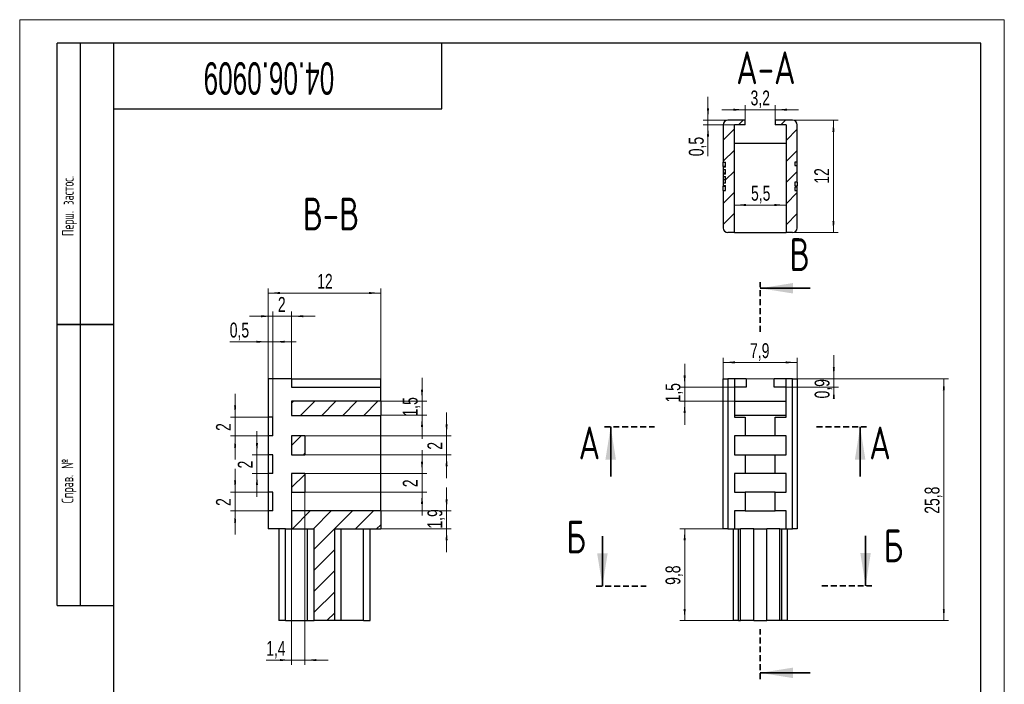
# Model space of a CAD drawing. Header units: millimetres. Extents: x 0 to 216, y 0 to 297.
# Tile 10 of 10: x 0 to 210, y 155 to 297. Entities that reach past the tile are written whole.
import ezdxf

# ---------------------------------------------------------------- set-up
doc = ezdxf.new("R2010")
doc.units = ezdxf.units.MM
doc.linetypes.add('HIDDEN', pattern=[1.905, 1.27, -0.635])
doc.layers.add('ОСЕВЫЕ', color=7, linetype='Continuous')
doc.styles.add('SLDTEXTSTYLE0', font='TXT', dxfattribs={"width": 0.605})
doc.styles.add('SLDTEXTSTYLE1', font='TXT', dxfattribs={"width": 0.605, "bigfont": 'bigfont'})
doc.styles.add('SLDTEXTSTYLE3', font='TXT', dxfattribs={"width": 0.7})
doc.styles.add('SLDTEXTSTYLE4', font='TXT', dxfattribs={"width": 0.7, "bigfont": 'bigfont'})
doc.dimstyles.new('SLDDIMSTYLE0', dxfattribs={"dimtxt": 2.90835, "dimasz": 2.5, "dimexe": 0, "dimexo": 0.0625, "dimgap": 0.727087, "dimtad": 2, "dimlfac": 0.5, "dimrnd": 1e-09, "dimzin": 12, "dimdsep": 46, "dimtxsty": 'SLDTEXTSTYLE3', "dimsah": 1, "dimcen": 0.09, "dimadec": 0, "dimazin": 3, "dimtfac": 1, "dimtofl": 0, "dimtmove": 0, "dimatfit": 3, "dimfxl": 0, "dimfrac": 2, "dimtolj": 1, "dimtzin": 12, "dimarcsym": 0})
doc.dimstyles.new('SLDDIMSTYLE1', dxfattribs={"dimtxt": 2.90835, "dimasz": 2.5, "dimexe": 0, "dimexo": 0.0625, "dimgap": 0.727087, "dimtad": 2, "dimlfac": 0.5, "dimrnd": 1e-09, "dimdsep": 46, "dimtxsty": 'SLDTEXTSTYLE3', "dimsah": 1, "dimcen": 0.09, "dimadec": 0, "dimazin": 2, "dimtfac": 1, "dimtmove": 0, "dimatfit": 0, "dimfxl": 0, "dimfrac": 2, "dimtolj": 1, "dimtzin": 12, "dimarcsym": 0})
doc.dimstyles.new('SLDDIMSTYLE2', dxfattribs={"dimtxt": 2.90835, "dimasz": 2.5, "dimexe": 0, "dimexo": 0.0625, "dimgap": 0.727087, "dimtad": 2, "dimlfac": 0.5, "dimrnd": 1e-09, "dimzin": 12, "dimdsep": 46, "dimtxsty": 'SLDTEXTSTYLE3', "dimsah": 1, "dimcen": 0.09, "dimadec": 0, "dimazin": 3, "dimtfac": 1, "dimtmove": 0, "dimatfit": 0, "dimfxl": 0, "dimfrac": 2, "dimtolj": 1, "dimtzin": 12, "dimarcsym": 0})

# ---------------------------------------------------------------- blocks, each defined once
blk = doc.blocks.new('_D')
at = {"color": 7, "linetype": 'Continuous', "lineweight": 0}
for p, q in [((150.04, 220.4), (150.04, 224.88)), ((165.84, 220.4), (165.84, 224.88)), ((165.84, 223.88), (150.04, 223.88))]:
    blk.add_line(p, q, dxfattribs=at)
at = {"color": 7, "linetype": 'Continuous', "lineweight": 18}
for points in [[(150.04, 223.88), (152.54, 223.66), (152.54, 224.1)], [(165.84, 223.88), (163.34, 224.1), (163.34, 223.66)]]:
    blk.add_solid(points, dxfattribs=at)
at = {"color": 7, "linetype": 'Continuous', "lineweight": 18, "insert": (155.78, 227.98), "char_height": 3.175, "attachment_point": 1, "style": 'SLDTEXTSTYLE3'}
blk.add_mtext('7,9', dxfattribs=at)
blk = doc.blocks.new('_D_1')
at = {"color": 7, "linetype": 'Continuous', "lineweight": 0}
for p, q in [((150.03, 188.39), (140.83, 188.39)), ((141.83, 188.39), (141.83, 168.79)), ((153.3, 168.79), (140.83, 168.79))]:
    blk.add_line(p, q, dxfattribs=at)
at = {"color": 7, "linetype": 'Continuous', "lineweight": 18}
for points in [[(141.83, 188.39), (141.61, 185.89), (142.05, 185.89)], [(141.83, 168.79), (142.05, 171.29), (141.61, 171.29)]]:
    blk.add_solid(points, dxfattribs=at)
at = {"color": 7, "linetype": 'Continuous', "lineweight": 18, "insert": (137.74, 176.42), "char_height": 3.175, "attachment_point": 1, "rotation": 90, "style": 'SLDTEXTSTYLE3'}
blk.add_mtext('9,8', dxfattribs=at)
blk = doc.blocks.new('_D_2')
at = {"color": 7, "linetype": 'Continuous', "lineweight": 0}
for p, q in [((154.95, 220.39), (198.1, 220.39)), ((197.1, 168.79), (197.1, 220.39)), ((162.59, 168.79), (198.1, 168.79))]:
    blk.add_line(p, q, dxfattribs=at)
at = {"color": 7, "linetype": 'Continuous', "lineweight": 18}
for points in [[(197.1, 220.39), (196.88, 217.89), (197.32, 217.89)], [(197.1, 168.79), (197.32, 171.29), (196.88, 171.29)]]:
    blk.add_solid(points, dxfattribs=at)
at = {"color": 7, "linetype": 'Continuous', "lineweight": 18, "insert": (193, 191.59), "char_height": 3.175, "attachment_point": 1, "rotation": 90, "style": 'SLDTEXTSTYLE3'}
blk.add_mtext('25,8', dxfattribs=at)
blk = doc.blocks.new('_D_3')
at = {"color": 7, "linetype": 'Continuous', "lineweight": 0}
for p, q in [((173.64, 220.39), (173.64, 225.39)), ((163.45, 218.59), (174.64, 218.59)), ((165.85, 220.39), (174.64, 220.39)), ((173.64, 218.59), (173.64, 220.39)), ((173.64, 218.59), (173.64, 216.19))]:
    blk.add_line(p, q, dxfattribs=at)
at = {"color": 7, "linetype": 'Continuous', "lineweight": 18}
for points in [[(173.64, 220.39), (173.86, 222.89), (173.42, 222.89)], [(173.64, 218.59), (173.42, 216.09), (173.86, 216.09)]]:
    blk.add_solid(points, dxfattribs=at)
at = {"color": 7, "linetype": 'Continuous', "lineweight": 18, "insert": (169.55, 216.19), "char_height": 3.175, "attachment_point": 1, "rotation": 90, "style": 'SLDTEXTSTYLE3'}
blk.add_mtext('0,9', dxfattribs=at)
blk = doc.blocks.new('_D_4')
at = {"color": 7, "linetype": 'Continuous', "lineweight": 0}
for p, q in [((141.83, 218.59), (141.83, 223.59)), ((152.43, 218.59), (140.83, 218.59)), ((141.83, 218.59), (141.83, 215.59)), ((152.43, 215.59), (140.83, 215.59)), ((141.83, 215.59), (141.83, 210.59))]:
    blk.add_line(p, q, dxfattribs=at)
at = {"color": 7, "linetype": 'Continuous', "lineweight": 18}
for points in [[(141.83, 218.59), (142.05, 221.09), (141.61, 221.09)], [(141.83, 215.59), (141.61, 213.09), (142.05, 213.09)]]:
    blk.add_solid(points, dxfattribs=at)
at = {"color": 7, "linetype": 'Continuous', "lineweight": 18, "insert": (137.74, 215.33), "char_height": 3.175, "attachment_point": 1, "rotation": 90, "style": 'SLDTEXTSTYLE3'}
blk.add_mtext('1,5', dxfattribs=at)
blk = doc.blocks.new('_D_5')
at = {"color": 7, "linetype": 'Continuous', "lineweight": 0}
for p, q in [((53, 220.4), (53, 239.68)), ((77, 218.6), (77, 239.68)), ((53, 238.68), (77, 238.68))]:
    blk.add_line(p, q, dxfattribs=at)
at = {"color": 7, "linetype": 'Continuous', "lineweight": 18}
for points in [[(53, 238.68), (55.5, 238.46), (55.5, 238.9)], [(77, 238.68), (74.5, 238.9), (74.5, 238.46)]]:
    blk.add_solid(points, dxfattribs=at)
at = {"color": 7, "linetype": 'Continuous', "lineweight": 18, "insert": (63.45, 242.77), "char_height": 3.175, "attachment_point": 1, "style": 'SLDTEXTSTYLE3'}
blk.add_mtext('12', dxfattribs=at)
blk = doc.blocks.new('_D_6')
at = {"color": 7, "linetype": 'Continuous', "lineweight": 0}
for p, q in [((53, 220.4), (53, 229.28)), ((54, 212.2), (54, 229.28)), ((53, 228.28), (44.8, 228.28)), ((54, 228.28), (53, 228.28)), ((54, 228.28), (59, 228.28))]:
    blk.add_line(p, q, dxfattribs=at)
at = {"color": 7, "linetype": 'Continuous', "lineweight": 18}
for points in [[(53, 228.28), (50.5, 228.5), (50.5, 228.06)], [(54, 228.28), (56.5, 228.06), (56.5, 228.5)]]:
    blk.add_solid(points, dxfattribs=at)
at = {"color": 7, "linetype": 'Continuous', "lineweight": 18, "insert": (44.8, 232.37), "char_height": 3.175, "attachment_point": 1, "style": 'SLDTEXTSTYLE3'}
blk.add_mtext('0,5', dxfattribs=at)
blk = doc.blocks.new('_D_7')
at = {"color": 7, "linetype": 'Continuous', "lineweight": 0}
for p, q in [((54, 233.73), (49, 233.73)), ((54, 212.2), (54, 234.73)), ((54, 233.73), (58, 233.73)), ((58, 220.4), (58, 234.73)), ((58, 233.73), (63, 233.73))]:
    blk.add_line(p, q, dxfattribs=at)
at = {"color": 7, "linetype": 'Continuous', "lineweight": 18}
for points in [[(54, 233.73), (51.5, 233.95), (51.5, 233.51)], [(58, 233.73), (60.5, 233.51), (60.5, 233.95)]]:
    blk.add_solid(points, dxfattribs=at)
at = {"color": 7, "linetype": 'Continuous', "lineweight": 18, "insert": (55.07, 237.83), "char_height": 3.17, "attachment_point": 1, "style": 'SLDTEXTSTYLE3'}
blk.add_mtext('2', dxfattribs=at)
blk = doc.blocks.new('_D_8')
at = {"color": 7, "linetype": 'Continuous', "lineweight": 0}
for p, q in [((45.95, 196.19), (45.95, 201.19)), ((52.99, 196.19), (44.95, 196.19)), ((45.95, 192.19), (45.95, 196.19)), ((52.99, 192.19), (44.95, 192.19)), ((45.95, 192.19), (45.95, 187.19))]:
    blk.add_line(p, q, dxfattribs=at)
at = {"color": 7, "linetype": 'Continuous', "lineweight": 18}
for points in [[(45.95, 196.19), (46.17, 198.69), (45.73, 198.69)], [(45.95, 192.19), (45.73, 189.69), (46.17, 189.69)]]:
    blk.add_solid(points, dxfattribs=at)
at = {"color": 7, "linetype": 'Continuous', "lineweight": 18, "insert": (41.86, 193.26), "char_height": 3.17, "attachment_point": 1, "rotation": 90, "style": 'SLDTEXTSTYLE3'}
blk.add_mtext('2', dxfattribs=at)
blk = doc.blocks.new('_D_9')
at = {"color": 7, "linetype": 'Continuous', "lineweight": 0}
for p, q in [((50.6, 204.19), (50.6, 209.19)), ((52.99, 204.19), (49.6, 204.19)), ((50.6, 204.19), (50.6, 200.19)), ((52.99, 200.19), (49.6, 200.19)), ((50.6, 200.19), (50.6, 195.19))]:
    blk.add_line(p, q, dxfattribs=at)
at = {"color": 7, "linetype": 'Continuous', "lineweight": 18}
for points in [[(50.6, 204.19), (50.82, 206.69), (50.38, 206.69)], [(50.6, 200.19), (50.38, 197.69), (50.82, 197.69)]]:
    blk.add_solid(points, dxfattribs=at)
at = {"color": 7, "linetype": 'Continuous', "lineweight": 18, "insert": (46.51, 201.26), "char_height": 3.17, "attachment_point": 1, "rotation": 90, "style": 'SLDTEXTSTYLE3'}
blk.add_mtext('2', dxfattribs=at)
blk = doc.blocks.new('_D_10')
at = {"color": 7, "linetype": 'Continuous', "lineweight": 0}
for p, q in [((45.95, 212.19), (45.95, 217.19)), ((52.99, 212.19), (44.95, 212.19)), ((45.95, 208.19), (45.95, 212.19)), ((52.99, 208.19), (44.95, 208.19)), ((45.95, 208.19), (45.95, 203.19))]:
    blk.add_line(p, q, dxfattribs=at)
at = {"color": 7, "linetype": 'Continuous', "lineweight": 18}
for points in [[(45.95, 212.19), (46.17, 214.69), (45.73, 214.69)], [(45.95, 208.19), (45.73, 205.69), (46.17, 205.69)]]:
    blk.add_solid(points, dxfattribs=at)
at = {"color": 7, "linetype": 'Continuous', "lineweight": 18, "insert": (41.86, 209.26), "char_height": 3.17, "attachment_point": 1, "rotation": 90, "style": 'SLDTEXTSTYLE3'}
blk.add_mtext('2', dxfattribs=at)
blk = doc.blocks.new('_D_11')
at = {"color": 7, "linetype": 'Continuous', "lineweight": 0}
for p, q in [((85.81, 215.59), (85.81, 220.59)), ((77.01, 215.59), (86.81, 215.59)), ((85.81, 212.59), (85.81, 215.59)), ((77.01, 212.59), (86.81, 212.59)), ((85.81, 212.59), (85.81, 207.59))]:
    blk.add_line(p, q, dxfattribs=at)
at = {"color": 7, "linetype": 'Continuous', "lineweight": 18}
for points in [[(85.81, 215.59), (86.03, 218.09), (85.59, 218.09)], [(85.81, 212.59), (85.59, 210.09), (86.03, 210.09)]]:
    blk.add_solid(points, dxfattribs=at)
at = {"color": 7, "linetype": 'Continuous', "lineweight": 18, "insert": (81.71, 212.33), "char_height": 3.175, "attachment_point": 1, "rotation": 90, "style": 'SLDTEXTSTYLE3'}
blk.add_mtext('1,5', dxfattribs=at)
blk = doc.blocks.new('_D_12')
at = {"color": 7, "linetype": 'Continuous', "lineweight": 0}
for p, q in [((91.05, 208.19), (91.05, 213.19)), ((60.81, 208.19), (92.05, 208.19)), ((91.05, 208.19), (91.05, 204.19)), ((60.81, 204.19), (92.05, 204.19)), ((91.05, 204.19), (91.05, 199.19))]:
    blk.add_line(p, q, dxfattribs=at)
at = {"color": 7, "linetype": 'Continuous', "lineweight": 18}
for points in [[(91.05, 208.19), (91.27, 210.69), (90.83, 210.69)], [(91.05, 204.19), (90.83, 201.69), (91.27, 201.69)]]:
    blk.add_solid(points, dxfattribs=at)
at = {"color": 7, "linetype": 'Continuous', "lineweight": 18, "insert": (86.96, 205.26), "char_height": 3.17, "attachment_point": 1, "rotation": 90, "style": 'SLDTEXTSTYLE3'}
blk.add_mtext('2', dxfattribs=at)
blk = doc.blocks.new('_D_13')
at = {"color": 7, "linetype": 'Continuous', "lineweight": 0}
for p, q in [((85.81, 200.19), (85.81, 205.19)), ((60.81, 200.19), (86.81, 200.19)), ((85.81, 200.19), (85.81, 196.19)), ((60.81, 196.19), (86.81, 196.19)), ((85.81, 196.19), (85.81, 191.19))]:
    blk.add_line(p, q, dxfattribs=at)
at = {"color": 7, "linetype": 'Continuous', "lineweight": 18}
for points in [[(85.81, 200.19), (86.03, 202.69), (85.59, 202.69)], [(85.81, 196.19), (85.59, 193.69), (86.03, 193.69)]]:
    blk.add_solid(points, dxfattribs=at)
at = {"color": 7, "linetype": 'Continuous', "lineweight": 18, "insert": (81.71, 197.26), "char_height": 3.17, "attachment_point": 1, "rotation": 90, "style": 'SLDTEXTSTYLE3'}
blk.add_mtext('2', dxfattribs=at)
blk = doc.blocks.new('_D_14')
at = {"color": 7, "linetype": 'Continuous', "lineweight": 0}
for p, q in [((91.05, 192.19), (91.05, 197.19)), ((77.01, 192.19), (92.05, 192.19)), ((91.05, 192.19), (91.05, 188.39)), ((77.01, 188.39), (92.05, 188.39)), ((91.05, 188.39), (91.05, 183.39))]:
    blk.add_line(p, q, dxfattribs=at)
at = {"color": 7, "linetype": 'Continuous', "lineweight": 18}
for points in [[(91.05, 192.19), (91.27, 194.69), (90.83, 194.69)], [(91.05, 188.39), (90.83, 185.89), (91.27, 185.89)]]:
    blk.add_solid(points, dxfattribs=at)
at = {"color": 7, "linetype": 'Continuous', "lineweight": 18, "insert": (86.96, 188.43), "char_height": 3.175, "attachment_point": 1, "rotation": 90, "style": 'SLDTEXTSTYLE3'}
blk.add_mtext('1,9', dxfattribs=at)
blk = doc.blocks.new('_D_15')
at = {"color": 7, "linetype": 'Continuous', "lineweight": 0}
for p, q in [((58, 196.18), (58, 159.37)), ((60.8, 196.18), (60.8, 159.37)), ((58, 160.37), (52.57, 160.37)), ((58, 160.37), (60.8, 160.37)), ((60.8, 160.37), (65.8, 160.37))]:
    blk.add_line(p, q, dxfattribs=at)
at = {"color": 7, "linetype": 'Continuous', "lineweight": 18}
for points in [[(58, 160.37), (55.5, 160.59), (55.5, 160.15)], [(60.8, 160.37), (63.3, 160.15), (63.3, 160.59)]]:
    blk.add_solid(points, dxfattribs=at)
at = {"color": 7, "linetype": 'Continuous', "lineweight": 18, "insert": (52.57, 164.46), "char_height": 3.175, "attachment_point": 1, "style": 'SLDTEXTSTYLE3'}
blk.add_mtext('1,4', dxfattribs=at)
blk = doc.blocks.new('_D_16')
at = {"color": 7, "linetype": 'Continuous', "lineweight": 0}
for p, q in [((164.85, 275.57), (174.56, 275.57)), ((173.56, 275.57), (173.56, 251.57)), ((164.85, 251.57), (174.56, 251.57))]:
    blk.add_line(p, q, dxfattribs=at)
at = {"color": 7, "linetype": 'Continuous', "lineweight": 18}
for points in [[(173.56, 275.57), (173.34, 273.07), (173.78, 273.07)], [(173.56, 251.57), (173.78, 254.07), (173.34, 254.07)]]:
    blk.add_solid(points, dxfattribs=at)
at = {"color": 7, "linetype": 'Continuous', "lineweight": 18, "insert": (169.47, 262.02), "char_height": 3.175, "attachment_point": 1, "rotation": 90, "style": 'SLDTEXTSTYLE3'}
blk.add_mtext('12', dxfattribs=at)
blk = doc.blocks.new('_D_17')
at = {"color": 7, "linetype": 'Continuous', "lineweight": 0}
for p, q in [((154.74, 277.79), (149.74, 277.79)), ((154.74, 275.58), (154.74, 278.79)), ((154.74, 277.79), (161.14, 277.79)), ((161.14, 275.58), (161.14, 278.79)), ((161.14, 277.79), (166.14, 277.79))]:
    blk.add_line(p, q, dxfattribs=at)
at = {"color": 7, "linetype": 'Continuous', "lineweight": 18}
for points in [[(154.74, 277.79), (152.24, 278.01), (152.24, 277.57)], [(161.14, 277.79), (163.64, 277.57), (163.64, 278.01)]]:
    blk.add_solid(points, dxfattribs=at)
at = {"color": 7, "linetype": 'Continuous', "lineweight": 18, "insert": (155.88, 281.89), "char_height": 3.175, "attachment_point": 1, "style": 'SLDTEXTSTYLE3'}
blk.add_mtext('3,2', dxfattribs=at)
blk = doc.blocks.new('_D_18')
at = {"color": 7, "linetype": 'Continuous', "lineweight": 0}
for p, q in [((146.8, 275.57), (146.8, 280.57)), ((151.03, 275.57), (145.8, 275.57)), ((146.8, 275.57), (146.8, 274.57)), ((152.43, 274.57), (145.8, 274.57)), ((146.8, 274.57), (146.8, 267.87))]:
    blk.add_line(p, q, dxfattribs=at)
at = {"color": 7, "linetype": 'Continuous', "lineweight": 18}
for points in [[(146.8, 275.57), (147.02, 278.07), (146.58, 278.07)], [(146.8, 274.57), (146.58, 272.07), (147.02, 272.07)]]:
    blk.add_solid(points, dxfattribs=at)
at = {"color": 7, "linetype": 'Continuous', "lineweight": 18, "insert": (142.71, 267.87), "char_height": 3.175, "attachment_point": 1, "rotation": 90, "style": 'SLDTEXTSTYLE3'}
blk.add_mtext('0,5', dxfattribs=at)
blk = doc.blocks.new('_D_19')
at = {"color": 7, "linetype": 'Continuous', "lineweight": 0}
blk.add_line((152.44, 257.46), (163.44, 257.46), dxfattribs=at)
at = {"color": 7, "linetype": 'Continuous', "lineweight": 18}
for points in [[(152.44, 257.46), (154.94, 257.24), (154.94, 257.68)], [(163.44, 257.46), (160.94, 257.68), (160.94, 257.24)]]:
    blk.add_solid(points, dxfattribs=at)
at = {"color": 7, "linetype": 'Continuous', "lineweight": 18, "insert": (155.98, 261.56), "char_height": 3.175, "attachment_point": 1, "style": 'SLDTEXTSTYLE3'}
blk.add_mtext('5,5', dxfattribs=at)

msp = doc.modelspace()

# ---------------------------------------------------------------- hatches: boundary and pattern name
at = {"linetype": 'Continuous', "lineweight": 18}
h = msp.add_hatch(dxfattribs=at)
h.set_pattern_fill('ANSI31', angle=3e-322, style=0)
edge = h.paths.add_edge_path(flags=0)
edge.add_line((154.745, 274.567), (154.745, 275.567))
edge.add_line((154.745, 275.567), (151.045, 275.567))
edge.add_arc((151.045, 274.567), 1, 90, 180)
edge.add_line((150.045, 274.567), (150.045, 266.567))
edge.add_line((150.045, 266.567), (150.545, 266.567))
edge.add_line((150.545, 266.567), (150.545, 265.509))
edge.add_line((150.545, 265.509), (150.045, 265.509))
edge.add_line((150.045, 265.509), (150.045, 265.035))
edge.add_line((150.045, 265.035), (150.545, 265.035))
edge.add_line((150.545, 265.035), (150.545, 264.006))
edge.add_line((150.545, 264.006), (150.045, 264.006))
edge.add_line((150.045, 264.006), (150.045, 263.516))
edge.add_line((150.045, 263.516), (150.545, 263.516))
edge.add_line((150.545, 263.516), (150.545, 262.131))
edge.add_line((150.545, 262.131), (150.045, 262.131))
edge.add_line((150.045, 262.131), (150.045, 261.646))
edge.add_line((150.045, 261.646), (150.545, 261.646))
edge.add_line((150.545, 261.646), (150.545, 260.567))
edge.add_line((150.545, 260.567), (150.045, 260.567))
edge.add_line((150.045, 260.567), (150.045, 252.567))
edge.add_arc((151.045, 252.567), 1, 180, 270)
edge.add_line((151.045, 251.567), (152.445, 251.567))
edge.add_line((152.445, 251.567), (152.445, 274.567))
edge.add_line((152.445, 274.567), (154.745, 274.567))
h = msp.add_hatch(dxfattribs=at)
h.set_pattern_fill('ANSI31', angle=3e-322, style=0)
edge = h.paths.add_edge_path(flags=0)
edge.add_arc((164.845, 274.567), 1, 0, 90)
edge.add_line((164.845, 275.567), (161.145, 275.567))
edge.add_line((161.145, 275.567), (161.145, 274.567))
edge.add_line((161.145, 274.567), (163.445, 274.567))
edge.add_line((163.445, 274.567), (163.445, 251.567))
edge.add_line((163.445, 251.567), (164.845, 251.567))
edge.add_arc((164.845, 252.567), 1, 270, 360)
edge.add_line((165.845, 252.567), (165.845, 260.568))
edge.add_line((165.845, 260.568), (165.345, 260.568))
edge.add_line((165.345, 260.568), (165.345, 261.276))
edge.add_line((165.345, 261.276), (165.845, 261.276))
edge.add_line((165.845, 261.276), (165.845, 261.56))
edge.add_line((165.845, 261.56), (165.345, 261.56))
edge.add_line((165.345, 261.56), (165.345, 262.352))
edge.add_line((165.345, 262.352), (165.845, 262.352))
edge.add_line((165.845, 262.352), (165.845, 265.858))
edge.add_line((165.845, 265.858), (165.345, 265.858))
edge.add_line((165.345, 265.858), (165.345, 266.566))
edge.add_line((165.345, 266.566), (165.845, 266.566))
edge.add_line((165.845, 266.566), (165.845, 274.567))
h = msp.add_hatch(dxfattribs=at)
h.set_pattern_fill('ANSI31', angle=3e-322, style=0)
h.paths.add_polyline_path([(77, 212.587), (77, 215.587), (58, 215.587), (58, 212.587)], flags=0)
h = msp.add_hatch(dxfattribs=at)
h.set_pattern_fill('ANSI31', angle=3e-322, style=0)
h.paths.add_polyline_path([(60.8, 204.187), (60.8, 208.187), (58, 208.187), (58, 204.187)], flags=0)
h = msp.add_hatch(dxfattribs=at)
h.set_pattern_fill('ANSI31', angle=3e-322, style=0)
h.paths.add_polyline_path([(60.8, 196.187), (60.8, 200.187), (58, 200.187), (58, 196.187)], flags=0)
h = msp.add_hatch(dxfattribs=at)
h.set_pattern_fill('ANSI31', angle=3e-322, style=0)
h.paths.add_polyline_path([(77, 188.387), (77, 192.187), (58, 192.187), (58, 188.387), (62.8, 188.387), (62.8, 168.787), (67.2, 168.787), (67.2, 188.387)], flags=0)

# ---------------------------------------------------------------- linework, layer by layer
at = {"color": 7, "linetype": 'Continuous', "lineweight": 25}
for p, q in [((8, 172), (8, 292)), ((20, 292), (8, 292)), ((8, 172), (8, 292)), ((13, 172), (13, 292)), ((13, 172), (13, 292)), ((20, 292), (20, 5)), ((205, 292), (20, 292)), ((20, 292), (20, 5)), ((90, 278), (90, 292)), ((205, 5), (205, 292)), ((20, 278), (90, 278)), ((154.745, 275.567), (151.045, 275.567)), ((154.745, 274.567), (154.745, 275.567)), ((164.845, 275.567), (161.145, 275.567)), ((161.145, 275.567), (161.145, 274.567)), ((150.045, 274.567), (150.045, 266.567)), ((154.745, 274.567), (152.445, 274.567)), ((152.445, 251.567), (152.445, 274.567)), ((163.445, 274.567), (161.145, 274.567)), ((163.445, 274.567), (163.445, 251.567)), ((165.845, 266.566), (165.845, 274.567)), ((163.445, 270.567), (152.445, 270.567)), ((150.045, 266.567), (150.545, 266.567)), ((150.045, 265.654), (150.045, 266.567)), ((150.545, 265.651), (150.045, 265.651)), ((150.545, 265.651), (150.045, 265.651)), ((150.545, 265.651), (150.045, 265.651)), ((150.545, 265.509), (150.045, 265.509)), ((150.045, 265.509), (150.045, 265.035)), ((150.045, 265.035), (150.545, 265.035)), ((150.545, 265.509), (150.545, 266.567)), ((150.545, 264.006), (150.545, 265.035)), ((165.845, 266.566), (165.345, 266.566)), ((165.345, 266.566), (165.345, 265.858)), ((165.345, 265.858), (165.845, 265.858)), ((165.845, 265.858), (165.845, 266.566)), ((165.845, 262.352), (165.845, 265.858)), ((150.545, 264.289), (150.045, 264.289)), ((150.045, 264.289), (150.045, 264.15)), ((150.545, 264.148), (150.045, 264.148)), ((150.545, 264.148), (150.045, 264.148)), ((150.545, 264.006), (150.045, 264.006)), ((150.045, 264.006), (150.045, 263.516)), ((150.045, 263.516), (150.545, 263.516)), ((150.545, 262.822), (150.045, 262.822)), ((150.545, 262.131), (150.545, 263.516)), ((150.545, 262.131), (150.045, 262.131)), ((150.045, 262.131), (150.045, 261.646)), ((150.045, 261.646), (150.545, 261.646)), ((150.045, 261.486), (150.545, 261.486)), ((150.045, 261.484), (150.545, 261.484)), ((150.045, 260.567), (150.045, 261.481)), ((150.045, 260.567), (150.045, 252.567)), ((150.045, 260.567), (150.545, 260.567)), ((150.545, 260.567), (150.545, 261.646)), ((165.845, 262.352), (165.345, 262.352)), ((165.345, 262.352), (165.345, 261.56)), ((165.345, 261.56), (165.845, 261.56)), ((165.845, 261.276), (165.345, 261.276)), ((165.345, 261.276), (165.345, 260.568)), ((165.345, 260.568), (165.845, 260.568)), ((165.845, 262.352), (165.845, 261.56)), ((165.845, 261.276), (165.845, 261.56)), ((165.845, 260.568), (165.845, 261.276)), ((165.845, 252.567), (165.845, 260.568)), ((152.445, 251.567), (151.045, 251.567)), ((152.445, 251.567), (163.445, 251.567)), ((164.845, 251.567), (163.445, 251.567)), ((8, 232), (20, 232)), ((20, 232), (8, 232)), ((53, 220.387), (53, 212.187)), ((58, 220.387), (53, 220.387)), ((58, 220.387), (58, 218.587)), ((58, 220.387), (77, 220.387)), ((58, 218.587), (77, 218.587)), ((77, 218.587), (77, 220.387)), ((77, 215.587), (77, 218.587)), ((150.045, 188.387), (150.045, 220.387)), ((150.045, 220.387), (151.045, 220.387)), ((151.045, 220.387), (151.045, 188.387)), ((152.445, 220.387), (151.045, 220.387)), ((152.445, 220.387), (152.445, 212.187)), ((154.945, 220.387), (152.445, 220.387)), ((154.945, 218.587), (152.445, 218.587)), ((154.945, 220.387), (154.945, 218.587)), ((160.945, 218.587), (160.945, 220.387)), ((163.445, 220.387), (160.945, 220.387)), ((163.445, 218.587), (160.945, 218.587)), ((163.445, 212.187), (163.445, 220.387)), ((164.845, 220.387), (163.445, 220.387)), ((164.845, 188.387), (164.845, 220.387)), ((164.845, 220.387), (165.845, 220.387)), ((165.845, 220.387), (165.845, 188.387)), ((58, 215.587), (58, 212.587)), ((77, 215.587), (58, 215.587)), ((77, 215.587), (77, 212.587)), ((152.445, 215.587), (163.445, 215.587)), ((53, 212.187), (53, 208.187)), ((54, 212.187), (53, 212.187)), ((54, 208.187), (54, 212.187)), ((58, 212.587), (77, 212.587)), ((77, 192.187), (77, 212.587)), ((163.445, 212.587), (152.445, 212.587)), ((152.445, 212.187), (154.745, 212.187)), ((154.745, 212.187), (154.745, 208.187)), ((161.145, 208.187), (161.145, 212.187)), ((161.145, 212.187), (163.445, 212.187)), ((54, 208.187), (53, 208.187)), ((53, 208.187), (53, 204.187)), ((58, 208.187), (58, 204.187)), ((60.8, 208.187), (58, 208.187)), ((60.8, 208.187), (60.8, 204.187)), ((154.745, 208.187), (152.445, 208.187)), ((152.445, 208.187), (152.445, 204.187)), ((161.145, 208.187), (154.745, 208.187)), ((163.445, 208.187), (161.145, 208.187)), ((163.445, 204.187), (163.445, 208.187)), ((53, 204.187), (53, 200.187)), ((54, 204.187), (53, 204.187)), ((54, 200.187), (54, 204.187)), ((58, 204.187), (60.8, 204.187)), ((150.045, 205.245), (150.045, 205.245)), ((152.445, 204.187), (154.745, 204.187)), ((154.745, 204.187), (154.745, 200.187)), ((154.745, 204.187), (161.145, 204.187)), ((161.145, 200.187), (161.145, 204.187)), ((161.145, 204.187), (163.445, 204.187)), ((54, 200.187), (53, 200.187)), ((53, 200.187), (53, 196.187)), ((58, 200.187), (58, 196.187)), ((60.8, 200.187), (58, 200.187)), ((60.8, 200.187), (60.8, 196.187)), ((154.745, 200.187), (152.445, 200.187)), ((152.445, 200.187), (152.445, 196.187)), ((161.145, 200.187), (154.745, 200.187)), ((163.445, 200.187), (161.145, 200.187)), ((163.445, 196.187), (163.445, 200.187)), ((53, 196.187), (53, 192.187)), ((54, 196.187), (53, 196.187)), ((54, 192.187), (54, 196.187)), ((58, 196.187), (60.8, 196.187)), ((150.045, 197.015), (150.045, 197.015)), ((150.045, 195.778), (150.045, 195.778)), ((150.045, 195.342), (150.045, 195.342)), ((152.445, 196.187), (154.745, 196.187)), ((154.745, 196.187), (154.745, 192.187)), ((161.145, 196.187), (154.745, 196.187)), ((161.145, 192.187), (161.145, 196.187)), ((161.145, 196.187), (163.445, 196.187)), ((54, 192.187), (53, 192.187)), ((53, 192.187), (53, 188.387)), ((58, 192.187), (58, 188.387)), ((77, 192.187), (58, 192.187)), ((77, 192.187), (77, 188.387)), ((154.745, 192.187), (152.445, 192.187)), ((152.445, 192.187), (152.445, 188.387)), ((154.745, 192.187), (161.145, 192.187)), ((163.445, 192.187), (161.145, 192.187)), ((163.445, 188.387), (163.445, 192.187)), ((55.284, 188.387), (53, 188.387)), ((55.284, 188.387), (55.284, 168.787)), ((56.684, 188.387), (55.284, 188.387)), ((56.684, 168.787), (56.684, 188.387)), ((56.684, 188.387), (58, 188.387)), ((58, 188.387), (62.8, 188.387)), ((61.4, 168.787), (61.4, 188.387)), ((62.8, 168.787), (62.8, 188.387)), ((67.2, 168.787), (67.2, 188.387)), ((67.2, 188.387), (77, 188.387)), ((68.6, 168.787), (68.6, 188.387)), ((73.317, 168.787), (73.317, 188.387)), ((74.717, 168.787), (74.717, 188.387)), ((151.045, 188.387), (150.045, 188.387)), ((151.045, 188.387), (152.445, 188.387)), ((152.145, 188.387), (152.145, 168.787)), ((152.445, 188.387), (153.745, 188.387)), ((153.308, 168.787), (153.308, 188.387)), ((153.745, 168.787), (153.745, 188.387)), ((156.545, 188.387), (153.745, 188.387)), ((156.545, 168.787), (156.545, 188.387)), ((156.545, 188.387), (159.345, 188.387)), ((159.345, 168.787), (159.345, 188.387)), ((162.145, 188.387), (159.345, 188.387)), ((162.145, 168.787), (162.145, 188.387)), ((162.145, 188.387), (163.445, 188.387)), ((162.581, 168.787), (162.581, 188.387)), ((163.445, 188.387), (164.845, 188.387)), ((163.745, 168.787), (163.745, 188.387)), ((165.845, 188.387), (164.845, 188.387)), ((8, 172), (20, 172)), ((56.684, 168.787), (55.284, 168.787)), ((56.684, 168.787), (61.4, 168.787)), ((61.4, 168.787), (62.8, 168.787)), ((67.2, 168.787), (62.8, 168.787)), ((68.6, 168.787), (67.2, 168.787)), ((73.317, 168.787), (68.6, 168.787)), ((73.317, 168.787), (74.717, 168.787)), ((153.308, 168.787), (152.145, 168.787)), ((153.308, 168.787), (153.745, 168.787)), ((156.545, 168.787), (153.745, 168.787)), ((156.545, 168.787), (159.345, 168.787)), ((162.145, 168.787), (159.345, 168.787)), ((162.581, 168.787), (162.145, 168.787)), ((163.745, 168.787), (162.581, 168.787))]:
    msp.add_line(p, q, dxfattribs=at)
at = {"color": 7, "linetype": 'HIDDEN', "lineweight": 35}
for p, q in [((157.945, 230.387), (157.945, 241.027)), ((124.717, 210.15), (135.362, 210.15)), ((169.94, 210.15), (180.58, 210.15)), ((122.961, 176.143), (133.607, 176.16)), ((171.107, 176.219), (181.747, 176.236)), ((157.945, 156.315), (157.945, 166.96))]:
    msp.add_line(p, q, dxfattribs=at)
at = {"color": 7, "linetype": 'Continuous', "lineweight": 35}
for p, q in [((168.585, 239.697), (157.945, 239.697)), ((126.047, 199.51), (126.047, 210.15)), ((179.25, 199.51), (179.25, 210.15)), ((124.274, 186.785), (124.291, 176.145)), ((180.4, 186.874), (180.417, 176.234)), ((168.585, 157.645), (157.945, 157.645))]:
    msp.add_line(p, q, dxfattribs=at)
at = {"color": 7, "linetype": 'Continuous', "lineweight": 25}
for centre, start, end in [((151.045, 274.567), 90, 180), ((164.845, 274.567), 0, 90), ((151.045, 252.567), 180, 270), ((164.845, 252.567), 270, 0)]:
    msp.add_arc(centre, 1, start, end, dxfattribs=at)
for points, knots in [([(150.045, 265.651), (150.045, 265.65), (150.045, 265.632), (150.045, 265.571), (150.045, 265.53), (150.045, 265.509)], [0, 0, 0, 0, 0.2554581, 0.38047695, 0.48817721, 0.48817721, 0.48817721, 0.48817721]), ([(150.045, 265.032), (150.045, 265.021), (150.045, 264.984), (150.045, 264.907), (150.045, 264.801), (150.045, 264.682), (150.045, 264.556), (150.045, 264.424), (150.045, 264.334), (150.045, 264.289)], [0, 0, 0, 0, 0.0625923, 0.2068206, 0.3654508, 0.5241013, 0.682728, 0.8413564, 1, 1, 1, 1]), ([(150.045, 264.147), (150.045, 264.146), (150.045, 264.145), (150.045, 264.13), (150.045, 264.105), (150.045, 264.065), (150.045, 264.026), (150.045, 264.006)], [0, 0, 0, 0, 0.1627356, 0.3549347, 0.5471012, 0.7735573, 1, 1, 1, 1]), ([(150.045, 263.514), (150.045, 263.485), (150.045, 263.425), (150.045, 263.32), (150.045, 263.205), (150.045, 263.081), (150.045, 262.953), (150.045, 262.866), (150.045, 262.822)], [0, 0, 0, 0, 0.1594783, 0.3275702, 0.495685, 0.6637824, 0.831884, 1, 1, 1, 1]), ([(150.045, 262.822), (150.045, 262.783), (150.045, 262.704), (150.045, 262.587), (150.045, 262.474), (150.045, 262.367), (150.045, 262.268), (150.045, 262.19), (150.045, 262.149), (150.045, 262.134)], [0, 0, 0, 0, 0.1528425, 0.3056869, 0.4585291, 0.6113647, 0.7642034, 0.9170488, 1, 1, 1, 1]), ([(150.045, 261.646), (150.045, 261.627), (150.045, 261.589), (150.045, 261.547), (150.045, 261.516), (150.045, 261.499), (150.045, 261.488), (150.045, 261.487), (150.045, 261.487)], [0, 0, 0, 0, 0.1919307, 0.3838225, 0.5757535, 0.7265386, 0.877361, 1, 1, 1, 1])]:
    msp.add_open_spline(points, degree=3, knots=knots, dxfattribs=at)
at = {"color": 7, "linetype": 'Continuous', "lineweight": 35}
for points in [[(157.945, 239.697), (164.945, 238.577), (164.945, 240.817)], [(126.047, 210.15), (124.927, 203.15), (127.167, 203.15)], [(179.25, 210.15), (178.13, 203.15), (180.37, 203.15)], [(124.291, 176.145), (125.4, 183.147), (123.16, 183.144)], [(180.417, 176.234), (181.526, 183.236), (179.286, 183.232)], [(157.945, 157.645), (164.945, 156.525), (164.945, 158.765)]]:
    msp.add_solid(points, dxfattribs=at)
at = {"layer": 'ОСЕВЫЕ', "lineweight": 18}
for p, q in [((0, 297), (210, 297)), ((0, 297), (0, 0)), ((210, 297), (210, 0))]:
    msp.add_line(p, q, dxfattribs=at)

# ---------------------------------------------------------------- texts
at = {"color": 7, "linetype": 'Continuous', "lineweight": 0, "char_height": 7, "attachment_point": 2, "style": 'SLDTEXTSTYLE4'}
for s, insert in [('А-А', (159.153, 290.237)), ('В-В', (66.373, 259.03))]:
    msp.add_mtext(s, dxfattribs=dict(at, insert=insert))
at = {"color": 7, "linetype": 'Continuous', "lineweight": 0}
for s, insert, char_height, attachment_point, rotation, style in [('04.06.0909', (53.16, 281.02), 6.8792, 2, 180, 'SLDTEXTSTYLE0'), ('Перш. застос.', (9.032, 250.828), 2.5, 1, 90, 'SLDTEXTSTYLE1'), ('Справ. №', (8.939, 193.838), 2.5, 1, 90, 'SLDTEXTSTYLE1')]:
    msp.add_mtext(s, dxfattribs=dict(at, insert=insert, char_height=char_height, attachment_point=attachment_point, rotation=rotation, style=style))
at = {"color": 7, "linetype": 'Continuous', "char_height": 7, "attachment_point": 1, "style": 'SLDTEXTSTYLE4'}
for s, insert in [('В', (164.194, 250.383)), ('А', (119.216, 210.196)), ('А', (181.202, 210.196)), ('Б', (116.572, 190.137)), ('Б', (184.272, 188.254))]:
    msp.add_mtext(s, dxfattribs=dict(at, insert=insert))

# ---------------------------------------------------------------- dimensions: what is measured, and where the dimension line sits
at = {"color": 7, "linetype": 'Continuous', "lineweight": 18}
for base, p1, p2, dimstyle, picture, middle in [((161.145, 277.793), (154.745, 275.567), (161.145, 275.567), 'SLDDIMSTYLE2', '_D_17', (157.945, 277.793)), ((163.445, 257.463), (152.445, 251.567), (163.445, 251.567), 'SLDDIMSTYLE0', '_D_19', (157.945, 257.463)), ((77, 238.675), (53, 220.387), (77, 218.587), 'SLDDIMSTYLE0', '_D_5', (65, 238.675)), ((58, 233.735), (54, 212.187), (58, 220.387), 'SLDDIMSTYLE2', '_D_7', (56, 233.735)), ((53, 228.277), (54, 212.187), (53, 220.387), 'SLDDIMSTYLE1', '_D_6', (46.863, 228.277)), ((150.045, 223.882), (165.845, 220.387), (150.045, 220.387), 'SLDDIMSTYLE0', '_D', (157.945, 223.882)), ((60.8, 160.369), (58, 196.187), (60.8, 196.187), 'SLDDIMSTYLE2', '_D_15', (54.429, 160.369))]:
    dim = msp.add_linear_dim(base=base, p1=p1, p2=p2, dimstyle=dimstyle, dxfattribs=at)
    dim.commit()
    dim.dimension.update_dxf_attribs({"geometry": picture, "text_midpoint": middle, "dimtype": 160})
for base, p1, p2, dimstyle, picture, middle in [((146.802, 274.567), (151.045, 275.567), (152.445, 274.567), 'SLDDIMSTYLE1', '_D_18', (146.802, 269.937)), ((173.564, 251.567), (164.845, 275.567), (164.845, 251.567), 'SLDDIMSTYLE0', '_D_16', (173.564, 263.567)), ((173.642, 220.387), (163.445, 218.587), (165.845, 220.387), 'SLDDIMSTYLE1', '_D_3', (173.642, 218.357)), ((141.833, 215.587), (152.445, 218.587), (152.445, 215.587), 'SLDDIMSTYLE2', '_D_4', (141.833, 217.087)), ((85.807, 215.587), (77, 212.587), (77, 215.587), 'SLDDIMSTYLE2', '_D_11', (85.807, 214.087)), ((197.098, 220.387), (162.581, 168.787), (154.945, 220.387), 'SLDDIMSTYLE0', '_D_2', (197.098, 194.587)), ((45.953, 212.187), (53, 208.187), (53, 212.187), 'SLDDIMSTYLE2', '_D_10', (45.953, 210.187)), ((91.049, 204.187), (60.8, 208.187), (60.8, 204.187), 'SLDDIMSTYLE2', '_D_12', (91.049, 206.187)), ((50.601, 200.187), (53, 204.187), (53, 200.187), 'SLDDIMSTYLE2', '_D_9', (50.601, 202.187)), ((85.807, 196.187), (60.8, 200.187), (60.8, 196.187), 'SLDDIMSTYLE2', '_D_13', (85.807, 198.187)), ((45.953, 196.187), (53, 192.187), (53, 196.187), 'SLDDIMSTYLE2', '_D_8', (45.953, 194.187)), ((91.049, 188.387), (77, 192.187), (77, 188.387), 'SLDDIMSTYLE2', '_D_14', (91.049, 190.287)), ((141.833, 168.787), (150.045, 188.387), (153.308, 168.787), 'SLDDIMSTYLE0', '_D_1', (141.833, 178.587))]:
    dim = msp.add_linear_dim(base=base, p1=p1, p2=p2, angle=90, dimstyle=dimstyle, dxfattribs=at)
    dim.commit()
    dim.dimension.update_dxf_attribs({"geometry": picture, "text_midpoint": middle, "dimtype": 160})

doc.saveas('drawing.dxf')
